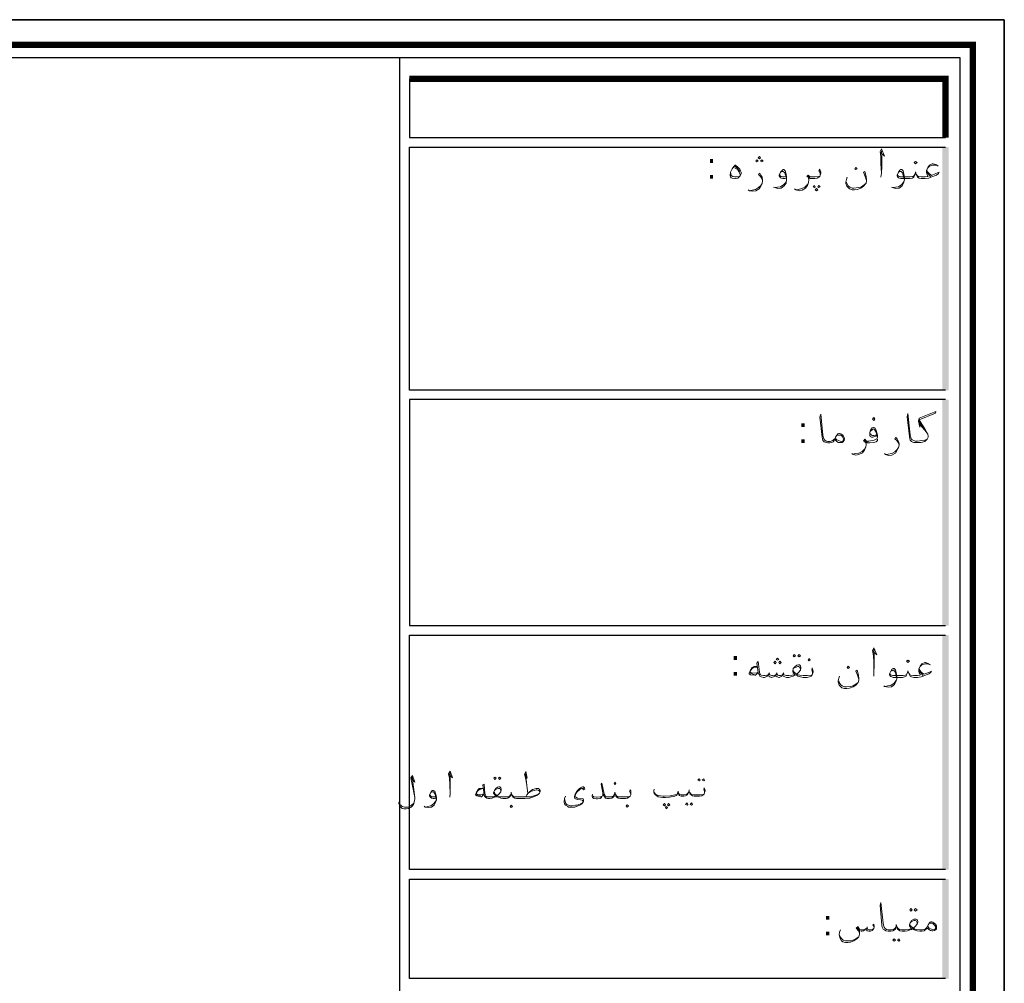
# Model space of a CAD drawing. Header units: metres. Extents: x 5.7 to 89.8, y 4 to 63.5.
# Tile 22 of 22: x 68.7 to 89.8, y 42.9 to 63.5. Entities that reach past the tile are written whole.
import ezdxf

# ---------------------------------------------------------------- set-up
doc = ezdxf.new("R2010")
doc.units = ezdxf.units.M
doc.header["$MEASUREMENT"] = 0
for name, color, linetype in [('PDF5_KADR', 7, 'Continuous'), ('PDF5_Text', 7, 'Continuous'), ('PDF5_textt', 7, 'Continuous')]:
    doc.layers.add(name, color=color, linetype=linetype)
doc.styles.add('PDF B Mitra', font='BMITRA.TTF')

msp = doc.modelspace()

# ---------------------------------------------------------------- linework, layer by layer
at = {"layer": 'PDF5_KADR', "lineweight": 25}
for points in [[(5.695, 4.013), (89.785, 4.013), (89.785, 63.476), (5.695, 63.476)], [(5.695, 63.476), (89.785, 63.476), (89.785, 4.013), (5.695, 4.013)], [(6.514, 4.832), (88.841, 4.832), (88.841, 62.657), (6.514, 62.657)]]:
    msp.add_lwpolyline(points, close=True, dxfattribs=at)
at = {"layer": 'PDF5_KADR', "lineweight": 0, "const_width": 0.135}
msp.add_lwpolyline([(6.235, 62.937), (6.235, 4.552), (89.111, 4.552), (89.111, 62.937)], close=True, dxfattribs=at)
at = {"layer": 'PDF5_KADR', "lineweight": 25}
for points in [[(76.851, 4.832), (76.851, 62.657)], [(77.053, 62.214), (77.053, 60.953), (88.524, 60.953)], [(88.524, 55.55), (77.053, 55.55), (77.053, 60.75), (88.524, 60.75)], [(88.524, 55.347), (77.053, 55.347), (77.053, 50.512), (88.524, 50.512)], [(88.524, 45.292), (77.053, 45.292), (77.053, 50.31), (88.524, 50.31)], [(88.524, 42.962), (77.053, 42.962), (77.053, 45.09), (88.524, 45.09)]]:
    msp.add_lwpolyline(points, dxfattribs=at)
at = {"layer": 'PDF5_KADR', "lineweight": 0, "const_width": 0.135}
msp.add_lwpolyline([(88.524, 60.953), (88.524, 62.214), (77.053, 62.214)], dxfattribs=at)
at = {"layer": 'PDF5_KADR', "transparency": 33554559}
for points in [[(88.456, 55.55), (88.591, 55.55), (88.456, 60.75)], [(88.591, 55.55), (88.456, 60.75), (88.591, 60.75)], [(88.456, 50.512), (88.591, 50.512), (88.456, 55.347)], [(88.591, 50.512), (88.456, 55.347), (88.591, 55.347)], [(88.456, 45.292), (88.591, 45.292), (88.456, 50.31)], [(88.591, 45.292), (88.456, 50.31), (88.591, 50.31)], [(88.456, 42.962), (88.591, 42.962), (88.456, 45.09)], [(88.591, 42.962), (88.456, 45.09), (88.591, 45.09)]]:
    msp.add_solid(points, dxfattribs=at)
at = {"layer": 'PDF5_textt', "lineweight": 20}
for points in [[(87.137, 60.635), (87.223, 60.558), (87.156, 60.712), (87.127, 60.654), (87.146, 60.539), (87.146, 60.394), (87.156, 60.192), (87.146, 60.105)], [(87.156, 60.192), (87.166, 60.336), (87.166, 60.567), (87.156, 60.673)], [(83.987, 60.317), (84.026, 60.298), (84.074, 60.269), (84.103, 60.221), (84.132, 60.173), (84.132, 60.144)], [(84.016, 60.346), (84.064, 60.307), (84.103, 60.259), (84.122, 60.23)], [(85.114, 60.086), (85.085, 60.076), (85.047, 60.076), (85.018, 60.086), (84.999, 60.095), (84.979, 60.115), (84.97, 60.134), (84.97, 60.153), (84.999, 60.211), (85.037, 60.259), (85.047, 60.269), (85.066, 60.269), (85.095, 60.24), (85.114, 60.173), (85.124, 60.105), (85.124, 60.047), (85.114, 59.98), (85.076, 59.922), (85.008, 59.874), (84.941, 59.864), (84.873, 59.884), (84.844, 59.893)], [(85.846, 60.153), (85.846, 60.182), (85.836, 60.211), (85.817, 60.24), (85.836, 60.278), (85.846, 60.25), (85.856, 60.211), (85.856, 60.192), (85.846, 60.153), (85.836, 60.124), (85.817, 60.105), (85.779, 60.086), (85.731, 60.076), (85.663, 60.076), (85.634, 60.076), (85.605, 60.086), (85.605, 60.047), (85.596, 59.99), (85.576, 59.932), (85.528, 59.874), (85.461, 59.826), (85.393, 59.816), (85.326, 59.835), (85.297, 59.855)], [(88.129, 60.269), (88.138, 60.23), (88.167, 60.192), (88.225, 60.144), (88.321, 60.182), (88.389, 60.211), (88.379, 60.182), (88.331, 60.153), (88.215, 60.105), (88.167, 60.086), (88.09, 60.076), (88.061, 60.076), (88.003, 60.076), (87.965, 60.086), (87.926, 60.105), (87.917, 60.124), (87.898, 60.173), (87.888, 60.221), (87.878, 60.173), (87.859, 60.124), (87.849, 60.105), (87.811, 60.086), (87.772, 60.076), (87.715, 60.076), (87.57, 60.076), (87.541, 60.086), (87.522, 60.095), (87.503, 60.115), (87.493, 60.134), (87.493, 60.153), (87.522, 60.211), (87.551, 60.259), (87.57, 60.269), (87.589, 60.269), (87.618, 60.24), (87.637, 60.173), (87.647, 60.105), (87.647, 60.047), (87.628, 59.98), (87.599, 59.922), (87.532, 59.874), (87.464, 59.864), (87.387, 59.884), (87.368, 59.893)], [(88.369, 60.346), (88.321, 60.375), (88.264, 60.394), (88.244, 60.394), (88.186, 60.365), (88.148, 60.317), (88.119, 60.25), (88.119, 60.211), (88.129, 60.173), (88.158, 60.124), (88.138, 60.124), (88.09, 60.115), (88.061, 60.115), (88.003, 60.115), (87.946, 60.124), (87.926, 60.134), (87.907, 60.163)], [(88.148, 60.307), (88.186, 60.346), (88.254, 60.365), (88.302, 60.365), (88.35, 60.356)], [(84.112, 60.124), (84.055, 60.115), (84.016, 60.115), (83.978, 60.124), (83.939, 60.144), (83.929, 60.211)], [(84.613, 60.038), (84.594, 60.076), (84.565, 60.124), (84.527, 60.163), (84.556, 60.192), (84.575, 60.153), (84.604, 60.105), (84.613, 60.047), (84.613, 60.028), (84.604, 59.97), (84.575, 59.912), (84.536, 59.855), (84.469, 59.816), (84.401, 59.807), (84.334, 59.816), (84.305, 59.835)], [(84.999, 60.211), (85.018, 60.221), (85.037, 60.23), (85.056, 60.23), (85.085, 60.201), (85.104, 60.153), (85.114, 60.124), (85.124, 60.047), (85.114, 59.999), (85.066, 59.951), (84.999, 59.903), (84.931, 59.893), (84.883, 59.884)], [(85.114, 60.124), (85.076, 60.115), (85.037, 60.115), (85.008, 60.124), (84.989, 60.134), (84.979, 60.163)], [(85.605, 60.047), (85.596, 60.076), (85.586, 60.105), (85.557, 60.124), (85.586, 60.153), (85.625, 60.124), (85.653, 60.115), (85.663, 60.115), (85.74, 60.115), (85.817, 60.124), (85.836, 60.124)], [(85.634, 60.095), (85.596, 60.115), (85.576, 60.134)], [(86.838, 60.038), (86.809, 60.124), (86.771, 60.211), (86.8, 60.23), (86.828, 60.124), (86.838, 60.047), (86.838, 60.028), (86.828, 59.98), (86.819, 59.97), (86.771, 59.912), (86.713, 59.874), (86.636, 59.845), (86.578, 59.835), (86.53, 59.835), (86.472, 59.855), (86.443, 59.884), (86.414, 59.912), (86.395, 59.97), (86.395, 59.999), (86.405, 60.057), (86.424, 60.105)], [(87.522, 60.211), (87.541, 60.221), (87.56, 60.23), (87.58, 60.23), (87.609, 60.201), (87.618, 60.153), (87.628, 60.124), (87.647, 60.047), (87.628, 59.999), (87.589, 59.951), (87.522, 59.903), (87.455, 59.893), (87.397, 59.884)], [(87.869, 60.163), (87.849, 60.134), (87.83, 60.124), (87.772, 60.115), (87.715, 60.115), (87.56, 60.115), (87.532, 60.124), (87.512, 60.134), (87.503, 60.163)], [(88.206, 60.115), (88.167, 60.163), (88.129, 60.211)], [(84.334, 59.816), (84.392, 59.826), (84.459, 59.845), (84.527, 59.884), (84.575, 59.932), (84.604, 59.97)], [(85.336, 59.835), (85.384, 59.845), (85.451, 59.864), (85.519, 59.893), (85.576, 59.951), (85.596, 59.99)], [(86.405, 59.999), (86.414, 59.97), (86.443, 59.922), (86.482, 59.893), (86.53, 59.874), (86.568, 59.874), (86.655, 59.884), (86.713, 59.893), (86.761, 59.922), (86.819, 59.97)], [(86.154, 54.5), (86.135, 54.461), (86.125, 54.442), (86.097, 54.432), (86.048, 54.423), (86.019, 54.423), (86.01, 54.423), (85.971, 54.432), (85.933, 54.442), (85.904, 54.471), (85.894, 54.509), (85.885, 54.548), (85.836, 54.972), (85.856, 55.039), (85.904, 54.586), (85.914, 54.529), (85.923, 54.509), (85.942, 54.48), (85.971, 54.461), (86.01, 54.452), (86.019, 54.452), (86.058, 54.452), (86.116, 54.471), (86.145, 54.5), (86.164, 54.519)], [(88.138, 54.5), (88.081, 54.48), (88.023, 54.471), (87.926, 54.461), (87.888, 54.461), (87.878, 54.461), (87.849, 54.471), (87.811, 54.49), (87.792, 54.509), (87.782, 54.538), (87.772, 54.596), (87.724, 55.049), (87.705, 54.981), (87.753, 54.558), (87.763, 54.509), (87.772, 54.48), (87.801, 54.452), (87.84, 54.432), (87.878, 54.432), (87.888, 54.432), (87.926, 54.432), (88.003, 54.432), (88.081, 54.452), (88.109, 54.471), (88.138, 54.5), (88.158, 54.548), (88.158, 54.567), (88.148, 54.606), (88.09, 54.712), (87.965, 54.914), (88.312, 55.058), (88.321, 55.097), (87.965, 54.952), (87.946, 54.885), (87.975, 54.76), (87.965, 54.914)], [(87.975, 54.856), (88.042, 54.76)], [(87.975, 54.818), (88.081, 54.692), (88.148, 54.606)], [(86.183, 54.558), (86.202, 54.586), (86.231, 54.586), (86.26, 54.586), (86.289, 54.586), (86.299, 54.577), (86.328, 54.548), (86.347, 54.509), (86.347, 54.5), (86.328, 54.461), (86.308, 54.452), (86.27, 54.461), (86.202, 54.49), (86.174, 54.519)], [(87.069, 54.586), (87.04, 54.567), (87.011, 54.558), (86.973, 54.548), (86.944, 54.548), (86.915, 54.558), (86.906, 54.577), (86.906, 54.586), (86.906, 54.644), (86.925, 54.692), (86.954, 54.741), (86.983, 54.75), (86.992, 54.75), (87.011, 54.741), (87.04, 54.692), (87.06, 54.635), (87.069, 54.586), (87.069, 54.548), (87.06, 54.509), (87.002, 54.48), (86.963, 54.471), (86.877, 54.461), (86.857, 54.461)], [(86.925, 54.673), (86.963, 54.712), (86.992, 54.721), (87.011, 54.692), (87.05, 54.635), (87.05, 54.606), (87.04, 54.586), (87.021, 54.586), (86.992, 54.577), (86.963, 54.577), (86.944, 54.586), (86.925, 54.615)], [(87.069, 54.5), (87.069, 54.471), (87.04, 54.442), (86.983, 54.432), (86.906, 54.423), (86.877, 54.423), (86.848, 54.423), (86.828, 54.432), (86.828, 54.384), (86.819, 54.336), (86.79, 54.269), (86.751, 54.211), (86.674, 54.172), (86.607, 54.163), (86.54, 54.182), (86.52, 54.192)], [(86.828, 54.394), (86.819, 54.423), (86.8, 54.442), (86.771, 54.461), (86.8, 54.5), (86.838, 54.461), (86.867, 54.452), (86.877, 54.452)], [(86.848, 54.432), (86.819, 54.452), (86.79, 54.48)], [(87.532, 54.384), (87.512, 54.432), (87.483, 54.471), (87.445, 54.509), (87.464, 54.538), (87.493, 54.509), (87.522, 54.452), (87.532, 54.403), (87.532, 54.375), (87.522, 54.326), (87.493, 54.269), (87.455, 54.201), (87.377, 54.163), (87.31, 54.153), (87.243, 54.172), (87.223, 54.192)], [(86.549, 54.182), (86.597, 54.192), (86.674, 54.201), (86.742, 54.24), (86.79, 54.288), (86.819, 54.336)], [(87.252, 54.172), (87.3, 54.182), (87.377, 54.192), (87.445, 54.23), (87.493, 54.278), (87.522, 54.326)], [(86.973, 49.963), (87.06, 49.886), (86.992, 50.041), (86.963, 49.983), (86.983, 49.867), (86.992, 49.723), (86.992, 49.52), (86.992, 49.434)], [(86.992, 49.52), (87.002, 49.665), (87.002, 49.896), (86.992, 50.012)], [(85.682, 49.482), (85.682, 49.511), (85.673, 49.54), (85.663, 49.569), (85.673, 49.607), (85.682, 49.578), (85.692, 49.54), (85.692, 49.52), (85.682, 49.482), (85.673, 49.463), (85.653, 49.434), (85.615, 49.414), (85.567, 49.405), (85.499, 49.405), (85.48, 49.405), (85.422, 49.414), (85.365, 49.434), (85.345, 49.453), (85.336, 49.463), (85.307, 49.453), (85.268, 49.434), (85.22, 49.414), (85.172, 49.405), (85.153, 49.405), (85.124, 49.405), (85.085, 49.414), (85.056, 49.434), (85.037, 49.463), (85.027, 49.434), (84.999, 49.414), (84.97, 49.405), (84.96, 49.405), (84.922, 49.414), (84.902, 49.434), (84.893, 49.463), (84.873, 49.434), (84.844, 49.414), (84.806, 49.405), (84.796, 49.405), (84.767, 49.414), (84.748, 49.434), (84.729, 49.463), (84.71, 49.434), (84.681, 49.414), (84.652, 49.405), (84.642, 49.405), (84.633, 49.405), (84.584, 49.414), (84.556, 49.434), (84.536, 49.463), (84.517, 49.511), (84.488, 49.713), (84.517, 49.742), (84.546, 49.52), (84.556, 49.482), (84.565, 49.463), (84.584, 49.453), (84.633, 49.443), (84.642, 49.443), (84.661, 49.443), (84.7, 49.453), (84.729, 49.463), (84.748, 49.482), (84.767, 49.463), (84.806, 49.443), (84.825, 49.443), (84.873, 49.453), (84.893, 49.463), (84.912, 49.482), (84.941, 49.453), (84.96, 49.443), (84.999, 49.443), (85.037, 49.463), (85.056, 49.482), (85.066, 49.463), (85.095, 49.453), (85.124, 49.443), (85.153, 49.443), (85.172, 49.443), (85.249, 49.453), (85.307, 49.463), (85.268, 49.501), (85.259, 49.53), (85.259, 49.54), (85.268, 49.597), (85.307, 49.636), (85.345, 49.665), (85.384, 49.675), (85.403, 49.675), (85.422, 49.655), (85.432, 49.617), (85.432, 49.607), (85.422, 49.559), (85.384, 49.511), (85.345, 49.472), (85.374, 49.463), (85.413, 49.453), (85.48, 49.443), (85.499, 49.443), (85.576, 49.443), (85.653, 49.453), (85.673, 49.463)], [(84.498, 49.636), (84.43, 49.636), (84.411, 49.626), (84.392, 49.617), (84.344, 49.549), (84.324, 49.492), (84.324, 49.482), (84.353, 49.463), (84.45, 49.453), (84.459, 49.453), (84.517, 49.511)], [(84.498, 49.626), (84.421, 49.617), (84.392, 49.597), (84.344, 49.54), (84.344, 49.53), (84.353, 49.511), (84.382, 49.501), (84.488, 49.492), (84.517, 49.52)], [(85.422, 49.559), (85.422, 49.597), (85.403, 49.626), (85.384, 49.636), (85.365, 49.636), (85.307, 49.617), (85.268, 49.597)], [(85.268, 49.559), (85.268, 49.54), (85.297, 49.511), (85.345, 49.472)], [(86.674, 49.366), (86.645, 49.453), (86.607, 49.54), (86.636, 49.559), (86.665, 49.453), (86.674, 49.376), (86.674, 49.357), (86.665, 49.309), (86.655, 49.299), (86.607, 49.241), (86.549, 49.203), (86.472, 49.174), (86.414, 49.164), (86.366, 49.164), (86.308, 49.183), (86.28, 49.212), (86.251, 49.241), (86.231, 49.309), (86.231, 49.328), (86.241, 49.386), (86.26, 49.434)], [(87.965, 49.597), (87.975, 49.559), (88.003, 49.52), (88.061, 49.472), (88.167, 49.511), (88.225, 49.54), (88.215, 49.511), (88.167, 49.482), (88.052, 49.434), (88.003, 49.414), (87.926, 49.405), (87.898, 49.405), (87.849, 49.405), (87.801, 49.414), (87.772, 49.434), (87.753, 49.463), (87.734, 49.501), (87.724, 49.549), (87.715, 49.501), (87.695, 49.463), (87.686, 49.434), (87.647, 49.414), (87.609, 49.405), (87.551, 49.405), (87.406, 49.405), (87.377, 49.414), (87.358, 49.424), (87.339, 49.443), (87.329, 49.463), (87.329, 49.482), (87.358, 49.54), (87.387, 49.588), (87.406, 49.597), (87.426, 49.597), (87.455, 49.569), (87.474, 49.501), (87.483, 49.434), (87.483, 49.376), (87.464, 49.309), (87.435, 49.251), (87.368, 49.203), (87.3, 49.193), (87.223, 49.212), (87.204, 49.222)], [(87.358, 49.54), (87.377, 49.549), (87.397, 49.559), (87.416, 49.559), (87.445, 49.53), (87.464, 49.482), (87.464, 49.463), (87.483, 49.376), (87.464, 49.328), (87.426, 49.28), (87.358, 49.231), (87.291, 49.222), (87.233, 49.212)], [(88.206, 49.675), (88.158, 49.703), (88.1, 49.723), (88.081, 49.723), (88.023, 49.694), (87.984, 49.646), (87.955, 49.578), (87.955, 49.54), (87.965, 49.501), (87.994, 49.463), (87.975, 49.453), (87.926, 49.443), (87.898, 49.443), (87.84, 49.443), (87.782, 49.453), (87.763, 49.463), (87.743, 49.492)], [(88.042, 49.443), (88.003, 49.492), (87.965, 49.54)], [(87.984, 49.636), (88.023, 49.675), (88.09, 49.694), (88.138, 49.694), (88.186, 49.684)], [(84.45, 49.463), (84.344, 49.492)], [(84.758, 49.501), (84.748, 49.482)], [(84.922, 49.501), (84.912, 49.482)], [(85.066, 49.501), (85.056, 49.482)], [(86.241, 49.328), (86.251, 49.299), (86.28, 49.251), (86.318, 49.222), (86.366, 49.203), (86.405, 49.203), (86.491, 49.212), (86.549, 49.222), (86.597, 49.251), (86.655, 49.299)], [(87.705, 49.492), (87.695, 49.463), (87.666, 49.453), (87.618, 49.443), (87.551, 49.443), (87.397, 49.443), (87.368, 49.453), (87.349, 49.463), (87.339, 49.492)], [(77.082, 47.257), (77.168, 47.161), (77.12, 47.305), (77.082, 47.257), (77.168, 46.833), (77.111, 47.276)], [(77.9, 47.334), (77.977, 47.257), (77.929, 47.402), (77.891, 47.344), (77.91, 47.247), (77.92, 47.113), (77.929, 46.92), (77.92, 46.843)], [(77.929, 46.92), (77.929, 47.055), (77.929, 47.267), (77.929, 47.373)], [(79.518, 47.334), (79.576, 47.247), (79.547, 47.392), (79.518, 47.334), (79.547, 47.228), (79.567, 47.093), (79.586, 46.92)], [(79.567, 47.093), (79.547, 47.286), (79.547, 47.382)], [(78.652, 46.91), (78.594, 46.853), (78.584, 46.853), (78.497, 46.872), (78.469, 46.891), (78.488, 46.949), (78.526, 47.007), (78.546, 47.026), (78.565, 47.026), (78.632, 47.026), (78.555, 47.007), (78.526, 46.987), (78.488, 46.939), (78.488, 46.93), (78.497, 46.91), (78.517, 46.901), (78.613, 46.891), (78.652, 46.92)], [(79.547, 46.853), (79.567, 46.891), (79.595, 46.93), (79.624, 46.959), (79.692, 47.007), (79.769, 47.026), (79.817, 47.026), (79.836, 47.007), (79.855, 46.987), (79.855, 46.959), (79.836, 46.93), (79.817, 46.91), (79.778, 46.881), (79.692, 46.843), (79.634, 46.824), (79.528, 46.814), (79.393, 46.814), (79.345, 46.814), (79.307, 46.824), (79.278, 46.843), (79.258, 46.862), (79.239, 46.901), (79.229, 46.949), (79.229, 46.901), (79.21, 46.862), (79.191, 46.843), (79.162, 46.824), (79.124, 46.814), (79.075, 46.814), (79.056, 46.814), (79.008, 46.824), (78.96, 46.843), (78.931, 46.853), (78.921, 46.872), (78.902, 46.853), (78.873, 46.843), (78.825, 46.824), (78.777, 46.814), (78.758, 46.814), (78.748, 46.814), (78.709, 46.824), (78.68, 46.843), (78.661, 46.862), (78.652, 46.91), (78.623, 47.103), (78.652, 47.122), (78.671, 46.92), (78.68, 46.891), (78.69, 46.862), (78.709, 46.853), (78.748, 46.853), (78.758, 46.853), (78.777, 46.853), (78.844, 46.853), (78.902, 46.872), (78.873, 46.901), (78.854, 46.93), (78.854, 46.939), (78.873, 46.987), (78.902, 47.026), (78.941, 47.055), (78.969, 47.064), (78.989, 47.064), (79.008, 47.045), (79.018, 47.016), (79.018, 46.997), (79.008, 46.959), (78.969, 46.91), (78.931, 46.881), (78.96, 46.862), (78.998, 46.853), (79.056, 46.853), (79.075, 46.853), (79.133, 46.853), (79.181, 46.853), (79.201, 46.872), (79.22, 46.891)], [(79.008, 46.959), (79.008, 46.987), (78.989, 47.026), (78.969, 47.026), (78.96, 47.026), (78.902, 47.016), (78.873, 46.987)], [(79.595, 46.93), (79.663, 46.968), (79.73, 46.987), (79.769, 46.997), (79.778, 46.997), (79.827, 46.987), (79.855, 46.959)], [(80.79, 47.026), (80.77, 47.036), (80.732, 47.026), (80.693, 46.997), (80.645, 46.959), (80.626, 46.93), (80.607, 46.891), (80.597, 46.853), (80.616, 46.843), (80.655, 46.824), (80.751, 46.814), (80.77, 46.804), (80.78, 46.795), (80.78, 46.756), (80.77, 46.737), (80.751, 46.708), (80.713, 46.679), (80.665, 46.66), (80.626, 46.641), (80.597, 46.631), (80.539, 46.631), (80.52, 46.631), (80.462, 46.631), (80.443, 46.641), (80.395, 46.67), (80.376, 46.698), (80.366, 46.737), (80.376, 46.814), (80.395, 46.862)], [(80.761, 47.026), (80.78, 46.997), (80.809, 47.016), (80.799, 47.045), (80.78, 47.064), (80.761, 47.064), (80.713, 47.045), (80.693, 47.026), (80.655, 46.987), (80.626, 46.939), (80.597, 46.891), (80.587, 46.853), (80.587, 46.843), (80.597, 46.814), (80.607, 46.804), (80.655, 46.795), (80.713, 46.785), (80.761, 46.776), (80.761, 46.766), (80.77, 46.756), (80.761, 46.727), (80.761, 46.718), (80.713, 46.698), (80.645, 46.67), (80.607, 46.67), (80.53, 46.66), (80.501, 46.66), (80.462, 46.67), (80.433, 46.679), (80.404, 46.708), (80.395, 46.727), (80.385, 46.756), (80.376, 46.814)], [(81.791, 46.891), (81.791, 46.91), (81.782, 46.939), (81.762, 46.968), (81.782, 46.997), (81.791, 46.978), (81.791, 46.939), (81.791, 46.92), (81.791, 46.891), (81.782, 46.862), (81.753, 46.843), (81.724, 46.824), (81.676, 46.814), (81.608, 46.814), (81.57, 46.814), (81.522, 46.824), (81.493, 46.843), (81.474, 46.862), (81.464, 46.901), (81.454, 46.949), (81.445, 46.901), (81.435, 46.862), (81.416, 46.843), (81.387, 46.824), (81.339, 46.814), (81.3, 46.814), (81.281, 46.814), (81.252, 46.824), (81.233, 46.843), (81.204, 46.891), (81.156, 47.122), (81.175, 47.142), (81.223, 46.91), (81.242, 46.872), (81.252, 46.853), (81.281, 46.853), (81.3, 46.853), (81.348, 46.853), (81.396, 46.853), (81.425, 46.872), (81.435, 46.891)], [(83.371, 46.939), (83.371, 46.959), (83.361, 46.987), (83.352, 47.016), (83.361, 47.045), (83.371, 47.026), (83.381, 46.987), (83.381, 46.968), (83.371, 46.939), (83.361, 46.91), (83.342, 46.891), (83.313, 46.872), (83.265, 46.862), (83.198, 46.862), (83.149, 46.862), (83.111, 46.872), (83.082, 46.891), (83.063, 46.91), (83.043, 46.949), (83.043, 46.997), (83.034, 46.949), (83.015, 46.91), (83.005, 46.891), (82.966, 46.872), (82.928, 46.862), (82.88, 46.862), (82.87, 46.862), (82.851, 46.872), (82.832, 46.881), (82.822, 46.891), (82.812, 46.92), (82.803, 46.968), (82.793, 46.93), (82.783, 46.891), (82.764, 46.881), (82.735, 46.862), (82.62, 46.843), (82.533, 46.833), (82.475, 46.833), (82.379, 46.853), (82.321, 46.891), (82.292, 46.92), (82.283, 46.949), (82.283, 46.978), (82.292, 47.016)], [(77.168, 46.833), (77.168, 46.804), (77.159, 46.737), (77.139, 46.689), (77.12, 46.66), (77.091, 46.631), (77.072, 46.621), (77.034, 46.602), (76.985, 46.593), (76.937, 46.593), (76.899, 46.602), (76.87, 46.631), (76.851, 46.65), (76.841, 46.67), (76.831, 46.698), (76.831, 46.718), (76.841, 46.756), (76.851, 46.795)], [(77.621, 46.824), (77.592, 46.814), (77.563, 46.814), (77.525, 46.824), (77.515, 46.833), (77.496, 46.853), (77.486, 46.872), (77.486, 46.891), (77.515, 46.939), (77.544, 46.987), (77.563, 46.987), (77.573, 46.987), (77.602, 46.968), (77.621, 46.901), (77.631, 46.843), (77.631, 46.785), (77.611, 46.727), (77.583, 46.67), (77.525, 46.631), (77.457, 46.621), (77.39, 46.631), (77.371, 46.65)], [(77.515, 46.939), (77.525, 46.949), (77.554, 46.959), (77.573, 46.959), (77.592, 46.93), (77.611, 46.891), (77.611, 46.862), (77.631, 46.785), (77.611, 46.747), (77.573, 46.698), (77.515, 46.66), (77.448, 46.641), (77.4, 46.631)], [(77.611, 46.853), (77.583, 46.853), (77.554, 46.853), (77.525, 46.853), (77.505, 46.872), (77.496, 46.891)], [(78.584, 46.872), (78.488, 46.891)], [(78.863, 46.959), (78.873, 46.939), (78.892, 46.91), (78.931, 46.881)], [(79.249, 46.891), (79.268, 46.872), (79.287, 46.853), (79.335, 46.853), (79.393, 46.853), (79.576, 46.853), (79.653, 46.853), (79.74, 46.881), (79.817, 46.91)], [(81.194, 46.939), (81.194, 46.891), (81.175, 46.853), (81.165, 46.833), (81.136, 46.814), (81.079, 46.804), (81.05, 46.804), (81.002, 46.814), (80.973, 46.833), (80.963, 46.862), (80.963, 46.881), (80.973, 46.91)], [(80.963, 46.881), (81.002, 46.853), (81.059, 46.843), (81.069, 46.843), (81.136, 46.853), (81.165, 46.853), (81.175, 46.862)], [(81.474, 46.891), (81.483, 46.872), (81.512, 46.853), (81.56, 46.853), (81.608, 46.853), (81.685, 46.853), (81.753, 46.853), (81.782, 46.862)], [(82.283, 46.949), (82.331, 46.901), (82.388, 46.881), (82.475, 46.862), (82.514, 46.862), (82.639, 46.872), (82.735, 46.891), (82.774, 46.901), (82.793, 46.93)], [(83.024, 46.939), (83.005, 46.92), (82.986, 46.901), (82.937, 46.891), (82.88, 46.891), (82.87, 46.891), (82.832, 46.901), (82.812, 46.93)], [(83.053, 46.939), (83.072, 46.92), (83.092, 46.901), (83.14, 46.891), (83.198, 46.891), (83.275, 46.891), (83.342, 46.901), (83.361, 46.91)], [(77.159, 46.737), (77.139, 46.708), (77.101, 46.67), (77.034, 46.631), (76.985, 46.631), (76.947, 46.631), (76.899, 46.641), (76.87, 46.67), (76.851, 46.689), (76.841, 46.718), (76.841, 46.737)], [(88.129, 44.05), (88.109, 44.011), (88.09, 44.002), (88.071, 43.982), (88.023, 43.973), (87.994, 43.973), (87.975, 43.973), (87.917, 43.982), (87.859, 44.002), (87.84, 44.011), (87.83, 44.031), (87.801, 44.011), (87.772, 44.002), (87.715, 43.982), (87.666, 43.973), (87.647, 43.973), (87.599, 43.973), (87.551, 43.982), (87.522, 44.002), (87.503, 44.021), (87.483, 44.069), (87.474, 44.117), (87.474, 44.069), (87.455, 44.021), (87.435, 44.002), (87.397, 43.982), (87.358, 43.973), (87.31, 43.973), (87.3, 43.973), (87.252, 43.982), (87.223, 44.002), (87.194, 44.021), (87.175, 44.06), (87.166, 44.098), (87.127, 44.531), (87.146, 44.589), (87.194, 44.146), (87.204, 44.079), (87.214, 44.06), (87.233, 44.031), (87.262, 44.011), (87.3, 44.002), (87.31, 44.002), (87.368, 44.002), (87.416, 44.011), (87.445, 44.031), (87.464, 44.06)], [(86.684, 43.934), (86.674, 43.973), (86.617, 44.04), (86.655, 44.079), (86.674, 44.04), (86.684, 44.021), (86.723, 44.002), (86.761, 44.002), (86.8, 44.011), (86.828, 44.031), (86.848, 44.05), (86.867, 44.011), (86.896, 44.002), (86.925, 44.002), (86.963, 44.011), (86.992, 44.031)], [(87.002, 44.069), (86.973, 44.108), (86.992, 44.127), (87.002, 44.079), (87.002, 44.069), (86.992, 44.031), (86.973, 44.002), (86.954, 43.992), (86.925, 43.973), (86.886, 43.973), (86.848, 43.982), (86.838, 44.002), (86.828, 44.031), (86.8, 44.002), (86.771, 43.982), (86.742, 43.973), (86.723, 43.973), (86.684, 43.992), (86.636, 44.06)], [(86.848, 44.069), (86.848, 44.05)], [(87.493, 44.06), (87.512, 44.031), (87.541, 44.011), (87.589, 44.002), (87.647, 44.002), (87.666, 44.002), (87.743, 44.011), (87.801, 44.031), (87.772, 44.069), (87.753, 44.088), (87.753, 44.108), (87.772, 44.156), (87.801, 44.204), (87.849, 44.233), (87.878, 44.233), (87.898, 44.233), (87.917, 44.223), (87.936, 44.185), (87.936, 44.165), (87.917, 44.127), (87.878, 44.079), (87.84, 44.04), (87.869, 44.021), (87.907, 44.011), (87.975, 44.002), (87.994, 44.002), (88.032, 44.002), (88.09, 44.021), (88.119, 44.05), (88.138, 44.079)], [(87.763, 44.127), (87.772, 44.098), (87.792, 44.079), (87.84, 44.04)], [(87.917, 44.127), (87.917, 44.156), (87.898, 44.194), (87.878, 44.204), (87.859, 44.204), (87.801, 44.185), (87.772, 44.156)], [(88.158, 44.108), (88.177, 44.137), (88.206, 44.146), (88.235, 44.146), (88.254, 44.137), (88.273, 44.127), (88.302, 44.098), (88.321, 44.06), (88.321, 44.05), (88.302, 44.011), (88.283, 44.002), (88.244, 44.011), (88.177, 44.04), (88.148, 44.079)], [(86.684, 43.992), (86.684, 43.934), (86.684, 43.915), (86.674, 43.857), (86.626, 43.809), (86.568, 43.771), (86.491, 43.742), (86.434, 43.732), (86.385, 43.732), (86.328, 43.751), (86.299, 43.771), (86.27, 43.819), (86.251, 43.896), (86.26, 43.954), (86.28, 44.002)], [(86.251, 43.905), (86.27, 43.857), (86.299, 43.819), (86.337, 43.78), (86.385, 43.771), (86.424, 43.771), (86.511, 43.771), (86.568, 43.79), (86.617, 43.819), (86.674, 43.857)]]:
    msp.add_lwpolyline(points, dxfattribs=at)
for points in [[(84.488, 60.433), (84.517, 60.452), (84.488, 60.481), (84.469, 60.452)], [(84.546, 60.5), (84.565, 60.519), (84.546, 60.548), (84.517, 60.519)], [(84.594, 60.433), (84.623, 60.452), (84.594, 60.481), (84.565, 60.452)], [(84.026, 60.365), (84.035, 60.365), (84.093, 60.317), (84.122, 60.278), (84.141, 60.24), (84.151, 60.211), (84.151, 60.182), (84.132, 60.134), (84.112, 60.115), (84.084, 60.086), (84.035, 60.076), (84.016, 60.076), (83.958, 60.086), (83.939, 60.095), (83.929, 60.115), (83.92, 60.134), (83.92, 60.144), (83.929, 60.211), (83.958, 60.288), (83.997, 60.336)], [(86.607, 60.317), (86.636, 60.288), (86.607, 60.269), (86.588, 60.288)], [(87.888, 60.394), (87.917, 60.423), (87.888, 60.442), (87.859, 60.423)], [(85.721, 59.932), (85.74, 59.903), (85.721, 59.884), (85.692, 59.903)], [(85.769, 59.864), (85.798, 59.835), (85.769, 59.816), (85.74, 59.835)], [(85.817, 59.932), (85.846, 59.903), (85.817, 59.884), (85.798, 59.903)], [(86.992, 54.904), (87.011, 54.933), (86.992, 54.962), (86.963, 54.933)], [(86.154, 54.5), (86.174, 54.548), (86.202, 54.586), (86.222, 54.615), (86.241, 54.625), (86.26, 54.625), (86.289, 54.615), (86.337, 54.577), (86.357, 54.538), (86.366, 54.509), (86.366, 54.5), (86.357, 54.471), (86.337, 54.442), (86.318, 54.432), (86.289, 54.432), (86.26, 54.432), (86.231, 54.432), (86.193, 54.461)], [(84.883, 49.694), (84.902, 49.723), (84.883, 49.752), (84.854, 49.723)], [(84.931, 49.771), (84.96, 49.79), (84.931, 49.819), (84.902, 49.79)], [(84.979, 49.694), (85.008, 49.723), (84.979, 49.752), (84.96, 49.723)], [(85.287, 49.896), (85.316, 49.867), (85.287, 49.848), (85.268, 49.867)], [(85.393, 49.896), (85.422, 49.867), (85.393, 49.848), (85.365, 49.867)], [(85.605, 49.761), (85.634, 49.78), (85.605, 49.809), (85.586, 49.78)], [(87.724, 49.723), (87.753, 49.752), (87.724, 49.771), (87.695, 49.752)], [(86.443, 49.646), (86.472, 49.617), (86.443, 49.597), (86.424, 49.617)], [(78.883, 47.267), (78.912, 47.247), (78.883, 47.219), (78.863, 47.247)], [(78.979, 47.267), (79.008, 47.247), (78.979, 47.219), (78.96, 47.247)], [(83.255, 47.238), (83.275, 47.209), (83.255, 47.19), (83.226, 47.209)], [(83.352, 47.238), (83.371, 47.209), (83.352, 47.19), (83.323, 47.209)], [(81.454, 47.113), (81.474, 47.132), (81.454, 47.161), (81.435, 47.132)], [(79.229, 46.621), (79.258, 46.641), (79.229, 46.67), (79.21, 46.641)], [(81.714, 46.631), (81.743, 46.66), (81.714, 46.679), (81.695, 46.66)], [(82.514, 46.708), (82.533, 46.679), (82.514, 46.66), (82.485, 46.679)], [(82.552, 46.641), (82.581, 46.621), (82.552, 46.593), (82.533, 46.621)], [(82.6, 46.708), (82.629, 46.679), (82.6, 46.66), (82.581, 46.679)], [(82.995, 46.718), (83.015, 46.689), (82.995, 46.67), (82.966, 46.689)], [(83.092, 46.718), (83.111, 46.689), (83.092, 46.67), (83.063, 46.689)], [(87.782, 44.464), (87.811, 44.435), (87.782, 44.406), (87.763, 44.435)], [(87.888, 44.464), (87.917, 44.435), (87.888, 44.406), (87.859, 44.435)], [(88.129, 44.05), (88.148, 44.098), (88.177, 44.146), (88.196, 44.165), (88.215, 44.175), (88.235, 44.175), (88.254, 44.165), (88.312, 44.127), (88.331, 44.088), (88.331, 44.06), (88.331, 44.05), (88.331, 44.021), (88.312, 44.002), (88.292, 43.992), (88.254, 43.982), (88.235, 43.982), (88.206, 43.992), (88.167, 44.011)], [(87.426, 43.809), (87.455, 43.78), (87.426, 43.761), (87.397, 43.78)], [(87.532, 43.809), (87.551, 43.78), (87.532, 43.761), (87.503, 43.78)]]:
    msp.add_lwpolyline(points, close=True, dxfattribs=at)

# ---------------------------------------------------------------- texts
at = {"layer": 'PDF5_Text', "char_height": 0.544, "attachment_point": 7, "style": 'PDF B Mitra'}
for insert in [(83.419, 60.075), (85.374, 54.421), (83.929, 49.442), (85.904, 43.885)]:
    msp.add_mtext(':', dxfattribs=dict(at, insert=insert))

doc.saveas('drawing.dxf')
